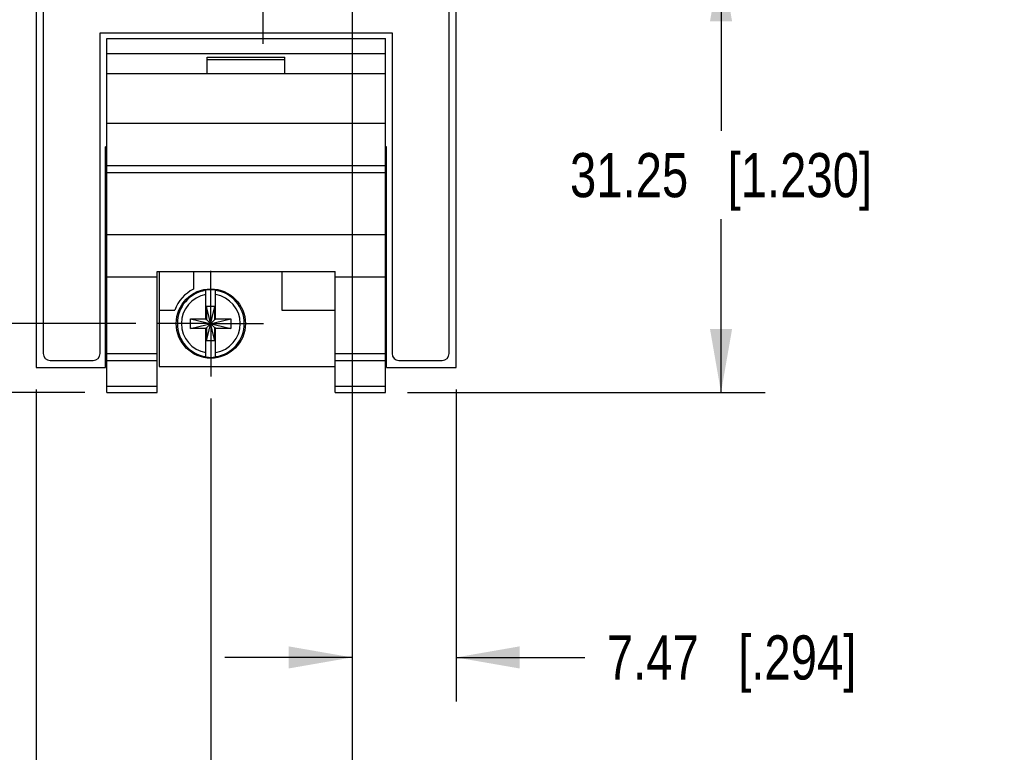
# Model space of a CAD drawing. Header units: inches. Extents: x 0 to 34, y 0 to 22.
# Tile 4 of 37: x 4.4 to 7.2, y 5.4 to 7.4. Entities that reach past the tile are written whole.
import ezdxf

# ---------------------------------------------------------------- set-up
doc = ezdxf.new("R2010")
doc.units = ezdxf.units.IN
doc.header["$LTSCALE"] = 1.87
doc.header["$MEASUREMENT"] = 0
doc.linetypes.add('CENTER', pattern=[0.6, 0.375, -0.075, 0.075, -0.075])
doc.layers.get('0').update_dxf_attribs({"linetype": 'CONTINUOUS'})
for name, color, linetype in [('02___PRT_ALL_AXES', 7, 'CONTINUOUS'), ('DEFAULT_1', 7, 'CENTER'), ('DIMENSIONS', 7, 'CONTINUOUS')]:
    doc.layers.add(name, color=color, linetype=linetype)
doc.styles.get("Standard").update_dxf_attribs({"font": 'txt', "width": 0.8})
doc.dimstyles.new('DIMSTYLE_1', dxfattribs={"dimtxt": 0.125, "dimasz": 0.18, "dimexe": 0.125, "dimexo": 0.0625, "dimgap": 0.0625, "dimtad": 0, "dimtih": 1, "dimtoh": 1, "dimzin": 0, "dimdsep": 46, "dimtxsty": 'STANDARD', "dimblk": '_FILLED', "dimblk1": '_FILLED', "dimblk2": '_FILLED', "dimcen": 0.09, "dimazin": 0, "dimtp": 0.01, "dimtm": 0.01, "dimtfac": 1, "dimtofl": 0, "dimtmove": 0, "dimatfit": 3, "dimldrblk": '_FILLED', "dimfxl": 1, "dimtolj": 1, "dimtzin": 0, "dimarcsym": 0})

# ---------------------------------------------------------------- blocks, each defined once
blk = doc.blocks.new('_FILLED')
at = {"color": 0, "linetype": 'BYBLOCK'}
blk.add_solid([(0, 0), (-1, 0.174), (-1, -0.174)], dxfattribs=at)
blk = doc.blocks.new('*D2')
at = {"layer": 'DIMENSIONS', "color": 2, "linetype": 'CONTINUOUS'}
for p, q in [((4.4107, 6.3794), (4.4107, 4.746)), ((4.9048, 6.354), (4.9048, 4.746)), ((4.4107, 4.871), (4.0625, 4.871)), ((4.9048, 4.871), (5.2648, 4.871))]:
    blk.add_line(p, q, dxfattribs=at)
at = {"layer": 'DIMENSIONS', "color": 2, "linetype": 'CONTINUOUS', "xscale": 0.18, "yscale": 0.18, "zscale": 0.18}
blk.add_blockref('_FILLED', (4.4107, 4.871), dxfattribs=at)
at = {"layer": 'DIMENSIONS', "color": 2, "linetype": 'CONTINUOUS', "xscale": 0.18, "yscale": 0.18, "zscale": 0.18, "rotation": 180}
blk.add_blockref('_FILLED', (4.9048, 4.871), dxfattribs=at)
at = {"layer": 'DIMENSIONS', "color": 2, "linetype": 'CONTINUOUS', "insert": (4, 4.9335), "char_height": 0.125, "width": 1.225, "attachment_point": 3, "line_spacing_factor": 0.9}
blk.add_mtext('12.55{\\ftxt.shx;\\W1.000000;\\H0.125000; }[.494]', dxfattribs=at)
blk = doc.blocks.new('*D3')
at = {"layer": 'DIMENSIONS', "color": 2, "linetype": 'CONTINUOUS'}
for p, q in [((5.3048, 12.8307), (5.3048, 3.996)), ((4.9048, 6.354), (4.9048, 3.996)), ((4.9048, 4.121), (4.5448, 4.121)), ((5.3048, 4.121), (5.6492, 4.121))]:
    blk.add_line(p, q, dxfattribs=at)
at = {"layer": 'DIMENSIONS', "color": 2, "linetype": 'CONTINUOUS', "xscale": 0.18, "yscale": 0.18, "zscale": 0.18}
blk.add_blockref('_FILLED', (4.9048, 4.121), dxfattribs=at)
at = {"layer": 'DIMENSIONS', "color": 2, "linetype": 'CONTINUOUS', "xscale": 0.18, "yscale": 0.18, "zscale": 0.18, "rotation": 180}
blk.add_blockref('_FILLED', (5.3048, 4.121), dxfattribs=at)
at = {"layer": 'DIMENSIONS', "color": 2, "linetype": 'CONTINUOUS', "insert": (5.7117, 4.1835), "char_height": 0.125, "width": 1.225, "attachment_point": 1, "line_spacing_factor": 0.9}
blk.add_mtext('10.16{\\ftxt.shx;\\W1.000000;\\H0.125000; }[.400]', dxfattribs=at)
blk = doc.blocks.new('*D4')
at = {"layer": 'DIMENSIONS', "color": 2, "linetype": 'CONTINUOUS'}
for p, q in [((5.3048, 12.8307), (5.3048, 5.496)), ((5.5989, 6.3794), (5.5989, 5.496)), ((5.3048, 5.621), (4.9448, 5.621)), ((5.5989, 5.621), (5.9631, 5.621))]:
    blk.add_line(p, q, dxfattribs=at)
at = {"layer": 'DIMENSIONS', "color": 2, "linetype": 'CONTINUOUS', "xscale": 0.18, "yscale": 0.18, "zscale": 0.18}
blk.add_blockref('_FILLED', (5.3048, 5.621), dxfattribs=at)
at = {"layer": 'DIMENSIONS', "color": 2, "linetype": 'CONTINUOUS', "xscale": 0.18, "yscale": 0.18, "zscale": 0.18, "rotation": 180}
blk.add_blockref('_FILLED', (5.5989, 5.621), dxfattribs=at)
at = {"layer": 'DIMENSIONS', "color": 2, "linetype": 'CONTINUOUS', "insert": (6.0256, 5.6835), "char_height": 0.125, "width": 1.125, "attachment_point": 1, "line_spacing_factor": 0.9}
blk.add_mtext('7.47{\\ftxt.shx;\\W1.000000;\\H0.125000; }[.294]', dxfattribs=at)
blk = doc.blocks.new('*D12')
at = {"layer": 'DIMENSIONS', "color": 2, "linetype": 'CONTINUOUS'}
for p, q in [((4.7675, 8.6604), (3.5357, 8.6604)), ((3.6607, 8.6604), (3.6607, 7.7382)), ((3.6607, 6.566), (3.6607, 7.4882)), ((4.6928, 6.566), (3.5357, 6.566))]:
    blk.add_line(p, q, dxfattribs=at)
at = {"layer": 'DIMENSIONS', "color": 2, "linetype": 'CONTINUOUS', "xscale": 0.18, "yscale": 0.18, "zscale": 0.18}
for p, rotation in [((3.6607, 8.6604), 90), ((3.6607, 6.566), 270)]:
    blk.add_blockref('_FILLED', p, dxfattribs=dict(at, rotation=rotation))
at = {"layer": 'DIMENSIONS', "color": 2, "linetype": 'CONTINUOUS', "insert": (3.6607, 7.6757), "char_height": 0.125, "width": 1.325, "attachment_point": 2, "line_spacing_factor": 0.9}
blk.add_mtext('53.20{\\ftxt.shx;\\W1.000000;\\H0.125000; }[2.094]', dxfattribs=at)
blk = doc.blocks.new('*D13')
at = {"layer": 'DIMENSIONS', "color": 2, "linetype": 'CONTINUOUS'}
for p, q in [((2.9107, 6.566), (2.9107, 6.926)), ((4.6928, 6.566), (2.7857, 6.566)), ((4.5483, 6.371), (2.7857, 6.371)), ((2.9107, 6.371), (2.9107, 6.0192)), ((2.9107, 6.0192), (2.7932, 6.0192))]:
    blk.add_line(p, q, dxfattribs=at)
at = {"layer": 'DIMENSIONS', "color": 2, "linetype": 'CONTINUOUS', "xscale": 0.18, "yscale": 0.18, "zscale": 0.18}
for p, rotation in [((2.9107, 6.566), 270), ((2.9107, 6.371), 90)]:
    blk.add_blockref('_FILLED', p, dxfattribs=dict(at, rotation=rotation))
at = {"layer": 'DIMENSIONS', "color": 2, "linetype": 'CONTINUOUS', "insert": (2.7307, 6.0817), "char_height": 0.125, "width": 1.125, "attachment_point": 3, "line_spacing_factor": 0.9}
blk.add_mtext('4.95{\\ftxt.shx;\\W1.000000;\\H0.125000; }[.195]', dxfattribs=at)
blk = doc.blocks.new('*D14')
at = {"layer": 'DIMENSIONS', "color": 2, "linetype": 'CONTINUOUS'}
for p, q in [((5.358, 7.6013), (6.4739, 7.6013)), ((6.3489, 7.6013), (6.3489, 7.1111)), ((6.3489, 6.371), (6.3489, 6.8611)), ((5.4613, 6.371), (6.4739, 6.371))]:
    blk.add_line(p, q, dxfattribs=at)
at = {"layer": 'DIMENSIONS', "color": 2, "linetype": 'CONTINUOUS', "xscale": 0.18, "yscale": 0.18, "zscale": 0.18}
for p, rotation in [((6.3489, 7.6013), 90), ((6.3489, 6.371), 270)]:
    blk.add_blockref('_FILLED', p, dxfattribs=dict(at, rotation=rotation))
at = {"layer": 'DIMENSIONS', "color": 2, "linetype": 'CONTINUOUS', "insert": (6.3489, 7.0486), "char_height": 0.125, "width": 1.325, "attachment_point": 2, "line_spacing_factor": 0.9}
blk.add_mtext('31.25{\\ftxt.shx;\\W1.000000;\\H0.125000; }[1.230]', dxfattribs=at)

msp = doc.modelspace()

# ---------------------------------------------------------------- linework, layer by layer
at = {"color": 7, "linetype": 'CONTINUOUS'}
for p, q in [((4.4107, 13.2588), (4.4107, 6.4419)), ((5.5989, 6.4419), (5.5989, 13.2588)), ((4.4303, 13.2194), (4.4303, 6.4812)), ((5.5792, 6.4812), (5.5792, 13.2194)), ((4.5918, 7.3887), (5.4178, 7.3887)), ((4.5918, 6.4812), (4.5918, 7.3887)), ((5.4178, 7.3887), (5.4178, 6.4812)), ((4.6108, 7.373), (5.3988, 7.373)), ((4.6108, 6.371), (4.6108, 7.373)), ((5.3988, 6.371), (5.3988, 7.373)), ((4.6108, 7.33), (5.3988, 7.33)), ((4.8948, 7.32), (5.1148, 7.32)), ((4.8948, 7.273), (4.8948, 7.32)), ((4.8948, 7.313), (5.1148, 7.313)), ((5.1148, 7.273), (5.1148, 7.32)), ((5.3988, 7.273), (4.6108, 7.273)), ((4.6108, 7.133), (5.3988, 7.133)), ((4.6108, 7.0659), (4.6071, 7.0659)), ((4.6071, 6.4419), (4.6071, 7.0659)), ((5.4024, 7.0659), (5.3988, 7.0659)), ((5.4024, 6.4419), (5.4024, 7.0659)), ((4.6108, 7.013), (5.3988, 7.013)), ((4.6108, 6.9934), (5.3988, 6.9934)), ((4.6108, 6.8177), (5.3988, 6.8177)), ((4.6108, 6.698), (4.7528, 6.698)), ((4.7528, 6.7132), (5.2568, 6.7132)), ((4.7528, 6.371), (4.7528, 6.7132)), ((4.7588, 6.7132), (4.7588, 6.444)), ((4.8558, 6.7132), (4.8558, 6.6633)), ((5.1058, 6.7132), (5.1058, 6.604)), ((5.2568, 6.371), (5.2568, 6.7132)), ((5.2568, 6.698), (5.3988, 6.698)), ((4.891, 6.5777), (4.891, 6.6606)), ((4.9185, 6.5777), (4.9185, 6.6606)), ((4.9165, 6.6145), (4.893, 6.6145)), ((4.9165, 6.5174), (4.893, 6.6145)), ((4.893, 6.6145), (4.893, 6.5777)), ((4.893, 6.5174), (4.9165, 6.6145)), ((4.9165, 6.5777), (4.9165, 6.6145)), ((4.7588, 6.604), (4.8026, 6.604)), ((4.8477, 6.5797), (4.891, 6.5797)), ((4.8477, 6.5522), (4.9618, 6.5797)), ((4.8477, 6.5797), (4.9618, 6.5522)), ((4.8477, 6.5522), (4.8477, 6.5797)), ((4.891, 6.5777), (4.893, 6.5777)), ((4.9165, 6.5542), (4.893, 6.5777)), ((4.893, 6.5542), (4.9165, 6.5777)), ((4.9185, 6.5777), (4.9165, 6.5777)), ((4.9185, 6.5797), (4.9618, 6.5797)), ((4.9618, 6.5797), (4.9618, 6.5522)), ((5.1058, 6.604), (5.2568, 6.604)), ((4.891, 6.5522), (4.8477, 6.5522)), ((4.891, 6.5542), (4.893, 6.5542)), ((4.891, 6.4713), (4.891, 6.5542)), ((4.893, 6.5542), (4.893, 6.5174)), ((4.9185, 6.5542), (4.9165, 6.5542)), ((4.9165, 6.5174), (4.9165, 6.5542)), ((4.9185, 6.4713), (4.9185, 6.5542)), ((4.9618, 6.5522), (4.9185, 6.5522)), ((4.9165, 6.5174), (4.893, 6.5174)), ((4.6108, 6.481), (4.7528, 6.481)), ((5.2568, 6.481), (5.3988, 6.481)), ((4.4107, 6.4419), (4.6071, 6.4419)), ((4.45, 6.4615), (4.5721, 6.4615)), ((4.6108, 6.4617), (4.7528, 6.4617)), ((4.7588, 6.444), (5.2568, 6.444)), ((5.2568, 6.4617), (5.3988, 6.4617)), ((5.4024, 6.4419), (5.5989, 6.4419)), ((5.4374, 6.4615), (5.5595, 6.4615)), ((4.6108, 6.3889), (4.7528, 6.3889)), ((5.2568, 6.3889), (5.3988, 6.3889)), ((4.6108, 6.371), (4.7528, 6.371)), ((5.2568, 6.371), (5.3988, 6.371))]:
    msp.add_line(p, q, dxfattribs=at)
msp.add_circle((4.9048, 6.566), 0.098, dxfattribs=at)
for centre, radius, start, end in [((4.9048, 6.566), 0.109, 116.7143, 159.5968), ((4.9048, 6.566), 0.0956, 81.7166, 98.2834), ((4.9048, 6.566), 0.0947, 98.3637, 261.6363), ((4.9048, 6.566), 0.0832, 99.5336, 260.4664), ((4.9048, 6.566), 0.0947, 278.3637, 81.6363), ((4.9048, 6.566), 0.0832, 279.5336, 80.4664), ((4.45, 6.4812), 0.0197, 180, 270), ((4.5721, 6.4812), 0.0197, 270, 360), ((4.9048, 6.566), 0.0956, 261.7166, 278.2834), ((5.4374, 6.4812), 0.0197, 180, 270), ((5.5595, 6.4812), 0.0197, 270, 360)]:
    msp.add_arc(centre, radius, start, end, dxfattribs=at)
at = {"layer": '02___PRT_ALL_AXES', "color": 7, "linetype": 'CENTER'}
msp.add_line((5.0524, 7.6013), (5.0524, 7.3582), dxfattribs=at)
at = {"layer": 'DEFAULT_1', "color": 7, "linetype": 'CENTER'}
for q in [(4.9048, 6.7155), (4.7553, 6.566), (5.0543, 6.566), (4.9048, 6.4165)]:
    msp.add_line((4.9048, 6.566), q, dxfattribs=at)

# ---------------------------------------------------------------- dimensions: what is measured, and where the dimension line sits
at = {"layer": 'DIMENSIONS', "color": 2, "linetype": 'CONTINUOUS'}
for base, p1, p2, picture, middle in [((5.3048, 4.121), (4.9048, 6.4165), (5.3048, 12.8932), '*D3', (6.3242, 4.121)), ((5.5989, 5.621), (5.3048, 12.8932), (5.5989, 6.4419), '*D4', (6.5881, 5.621)), ((4.9048, 4.871), (4.4107, 6.4419), (4.9048, 6.4165), '*D2', (3.3875, 4.871))]:
    dim = msp.add_linear_dim(base=base, p1=p1, p2=p2, dimstyle='DIMSTYLE_1', dxfattribs=at)
    dim.commit()
    dim.dimension.update_dxf_attribs({"geometry": picture, "text_midpoint": middle, "dimtype": 160})
for base, p1, p2, angle, picture, middle in [((3.6607, 8.6604), (4.7553, 6.566), (4.83, 8.6604), 90, '*D12', (3.6607, 7.6132)), ((6.3489, 7.6013), (5.3988, 6.371), (5.2955, 7.6013), 90, '*D14', (6.3489, 6.9861)), ((2.9106646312, 6.3709624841), (4.7552512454, 6.5659624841), (4.6107591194, 6.3709624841), 270, '*D13', (2.1681646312, 6.0191659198))]:
    dim = msp.add_linear_dim(base=base, p1=p1, p2=p2, angle=angle, dimstyle='DIMSTYLE_1', dxfattribs=at)
    dim.commit()
    dim.dimension.update_dxf_attribs({"geometry": picture, "text_midpoint": middle, "dimtype": 160})

doc.saveas('drawing.dxf')
